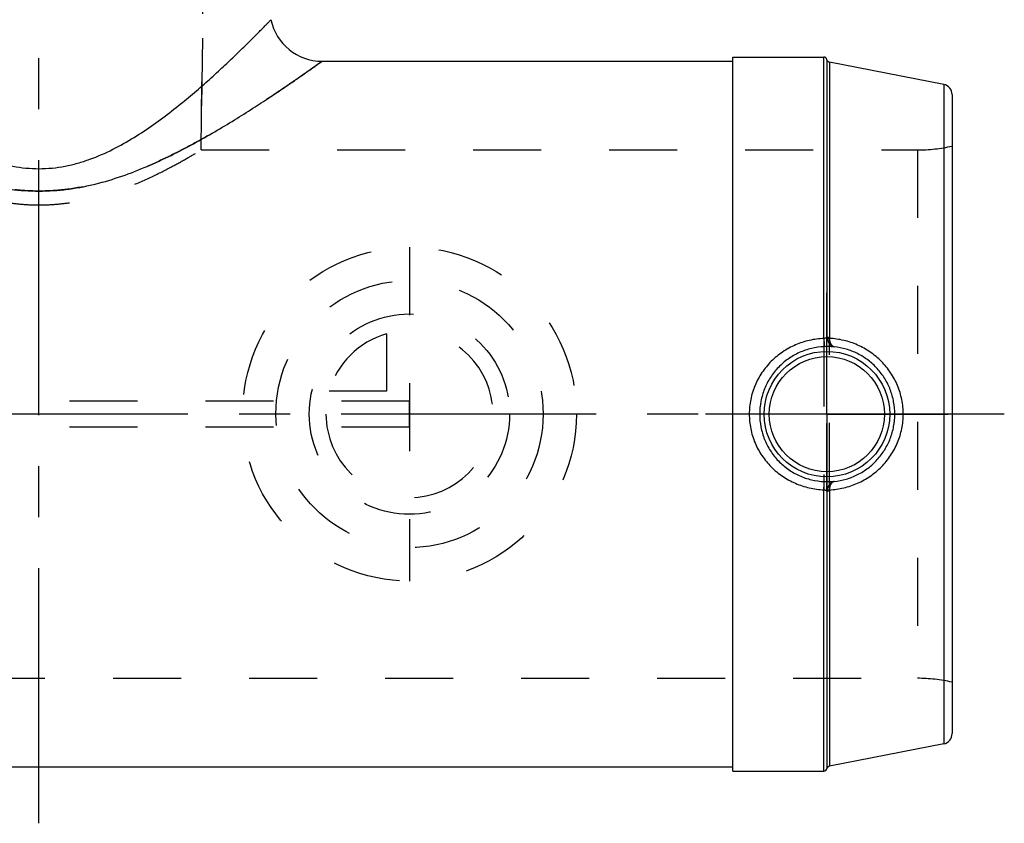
# Model space of a CAD drawing. Header units: millimetres. Extents: x 408 to 592, y 404 to 596.
# Tile 3 of 4: x 498 to 592, y 404 to 481. Entities that reach past the tile are written whole.
import ezdxf

# ---------------------------------------------------------------- set-up
doc = ezdxf.new("R2010")
doc.units = ezdxf.units.MM
doc.header["$LTSCALE"] = 65.185185
doc.linetypes.add('CENTER', pattern=[0.6, 0.375, -0.075, 0.075, -0.075])
doc.linetypes.add('HIDDEN', pattern=[0.2, 0.1, -0.1])
for name, color, linetype in [('ACHSEN_S', 7, 'CONTINUOUS'), ('KOERPER', 7, 'CONTINUOUS'), ('KONST.EL_MIT_GEO', 7, 'CONTINUOUS'), ('KURVEN', 7, 'CONTINUOUS')]:
    doc.layers.add(name, color=color, linetype=linetype)

msp = doc.modelspace()

# ---------------------------------------------------------------- linework, layer by layer
at = {"layer": 'ACHSEN_S', "color": 2, "linetype": 'CENTER'}
for p, q in [((500, 403.788), (500, 596.212)), ((592.5, 443.012), (407.5, 443.012))]:
    msp.add_line(p, q, dxfattribs=at)
at = {"layer": 'KOERPER', "color": 8, "linetype": 'HIDDEN'}
for p, q in [((516.3, 531.212), (515.532, 468.337)), ((515.532, 468.337), (584.167, 468.337)), ((415.833, 417.688), (584.167, 417.688))]:
    msp.add_line(p, q, dxfattribs=at)
at = {"layer": 'KOERPER', "color": 7, "linetype": 'Continuous'}
for p, q in [((527.127, 476.837), (566.5, 476.837)), ((566.5, 477.238), (575.209, 477.238)), ((566.5, 408.788), (566.5, 477.238)), ((433.5, 409.188), (566.5, 409.188)), ((566.5, 408.788), (575.209, 408.788))]:
    msp.add_line(p, q, dxfattribs=at)
at = {"layer": 'KOERPER', "color": 2, "linetype": 'CENTER'}
for q in [(575.5, 454.641), (563.871, 443.012), (587.129, 443.012), (575.5, 431.384)]:
    msp.add_line((575.5, 443.012), q, dxfattribs=at)
at = {"layer": 'KONST.EL_MIT_GEO', "color": 8, "linetype": 'HIDDEN'}
for p, q in [((515.532, 468.337), (516.3, 531.212)), ((584.167, 468.337), (584.167, 417.688)), ((575.209, 450.264), (575.209, 435.761)), ((575.505, 435.609), (575.505, 450.416)), ((575.743, 435.662), (575.743, 450.363)), ((535.5, 444.262), (464.5, 444.262)), ((535.5, 441.762), (535.5, 444.262)), ((535.5, 441.762), (464.5, 441.762))]:
    msp.add_line(p, q, dxfattribs=at)
at = {"layer": 'KONST.EL_MIT_GEO', "color": 7, "linetype": 'Continuous'}
for p, q in [((575.209, 450.264), (575.209, 477.238)), ((575.505, 476.99), (575.505, 450.416)), ((586.691, 474.62), (575.743, 476.748)), ((575.743, 476.748), (575.743, 450.363)), ((586.691, 474.62), (586.691, 411.405)), ((587.5, 473.638), (587.5, 412.387)), ((575.209, 408.788), (575.209, 435.761)), ((575.505, 435.609), (575.505, 409.035)), ((575.743, 435.662), (575.743, 409.277)), ((586.691, 411.405), (575.743, 409.277))]:
    msp.add_line(p, q, dxfattribs=at)
for radius in [6.017, 5.517]:
    msp.add_circle((575.5, 443.012), radius, dxfattribs=at)
for centre, radius, start, end in [((527.127, 481.837), 5, 191.7, 270), ((575.209, 476.938), 0.3, 10.06553, 90), ((575.8, 477.042), 0.3, 190.06553, 259), ((586.5, 473.638), 1, 0, 79), ((576.517, 450.44), 1.012, 181.38448, 188.57226), ((576.417, 450.363), 0.674, 179.96985, 187.45804), ((576.517, 435.585), 1.012, 171.42778, 178.61529), ((576.417, 435.662), 0.674, 172.54214, 180.03021), ((586.5, 412.387), 1, 281, 360), ((575.209, 409.087), 0.3, 270, 349.93447), ((575.8, 408.983), 0.3, 101, 169.93447)]:
    msp.add_arc(centre, radius, start, end, dxfattribs=at)
at = {"layer": 'KONST.EL_MIT_GEO', "color": 8, "linetype": 'HIDDEN'}
for centre, start, end in [((584.167, 483.337), 270, 282.83857), ((584.167, 402.688), 77.16143, 90)]:
    msp.add_arc(centre, 15, start, end, dxfattribs=at)
at = {"layer": 'KONST.EL_MIT_GEO', "color": 7, "linetype": 'Continuous'}
for points, knots in [([(477.769, 480.824), (477.769, 480.823), (477.77, 480.823), (477.771, 480.821), (477.774, 480.819), (477.778, 480.814), (477.787, 480.805), (477.8, 480.792), (477.816, 480.775), (477.836, 480.754), (477.86, 480.73), (477.899, 480.689), (477.956, 480.63), (478.036, 480.548), (478.129, 480.452), (478.237, 480.341), (478.358, 480.218), (478.545, 480.026), (478.81, 479.756), (479.165, 479.398), (479.566, 478.995), (480.011, 478.552), (480.499, 478.073), (481.025, 477.562), (481.797, 476.822), (482.845, 475.84), (484.204, 474.615), (485.687, 473.339), (487.294, 472.041), (489.029, 470.75), (490.901, 469.503), (492.929, 468.355), (494.751, 467.551), (496.297, 467.05), (497.504, 466.762), (498.743, 466.581), (500, 466.519), (501.257, 466.581), (502.496, 466.762), (503.703, 467.05), (505.249, 467.551), (507.071, 468.355), (509.099, 469.503), (510.971, 470.75), (512.706, 472.041), (514.313, 473.339), (515.796, 474.615), (517.155, 475.84), (518.203, 476.822), (518.975, 477.562), (519.501, 478.073), (519.989, 478.552), (520.434, 478.995), (520.835, 479.398), (521.19, 479.756), (521.455, 480.026), (521.642, 480.218), (521.763, 480.341), (521.871, 480.452), (521.964, 480.548), (522.044, 480.63), (522.101, 480.689), (522.14, 480.73), (522.164, 480.754), (522.184, 480.775), (522.2, 480.792), (522.213, 480.805), (522.222, 480.814), (522.226, 480.819), (522.229, 480.821), (522.23, 480.823), (522.231, 480.823), (522.231, 480.824)], [0, 0, 0, 0, 0.000012, 0.000049, 0.00011, 0.000195, 0.000439, 0.000781, 0.001219, 0.001754, 0.002385, 0.003112, 0.004851, 0.006966, 0.009449, 0.012295, 0.015494, 0.019038, 0.027124, 0.036475, 0.047007, 0.058637, 0.071285, 0.084872, 0.099323, 0.130552, 0.164489, 0.200739, 0.238987, 0.278991, 0.320575, 0.363615, 0.408008, 0.430681, 0.453618, 0.476755, 0.5, 0.523245, 0.546382, 0.569319, 0.591992, 0.636385, 0.679425, 0.721009, 0.761013, 0.799261, 0.835511, 0.869448, 0.900677, 0.915128, 0.928715, 0.941363, 0.952993, 0.963525, 0.972876, 0.980962, 0.984506, 0.987705, 0.990551, 0.993034, 0.995149, 0.996888, 0.997615, 0.998246, 0.998781, 0.999219, 0.999561, 0.999805, 0.99989, 0.999951, 0.999988, 1, 1, 1, 1]), ([(472.873, 476.837), (472.873, 476.837), (472.874, 476.837), (472.876, 476.836), (472.879, 476.833), (472.885, 476.829), (472.897, 476.821), (472.914, 476.809), (472.936, 476.793), (472.962, 476.774), (472.994, 476.751), (473.046, 476.715), (473.122, 476.66), (473.228, 476.585), (473.352, 476.497), (473.495, 476.396), (473.656, 476.283), (473.904, 476.108), (474.256, 475.861), (474.725, 475.533), (475.255, 475.165), (475.843, 474.761), (476.483, 474.325), (477.173, 473.859), (478.181, 473.187), (479.543, 472.297), (481.293, 471.194), (483.185, 470.055), (485.21, 468.909), (487.365, 467.788), (489.649, 466.731), (492.064, 465.787), (494.61, 465.022), (496.821, 464.599), (498.63, 464.423), (500, 464.378), (501.37, 464.423), (502.731, 464.556), (504.075, 464.77), (505.824, 465.152), (507.936, 465.787), (510.351, 466.731), (512.635, 467.788), (514.79, 468.909), (516.815, 470.055), (518.707, 471.194), (520.457, 472.297), (521.819, 473.187), (522.827, 473.859), (523.517, 474.325), (524.157, 474.761), (524.745, 475.165), (525.275, 475.533), (525.744, 475.861), (526.096, 476.108), (526.344, 476.283), (526.505, 476.396), (526.648, 476.497), (526.772, 476.585), (526.878, 476.66), (526.954, 476.715), (527.006, 476.751), (527.038, 476.774), (527.064, 476.793), (527.086, 476.809), (527.103, 476.821), (527.115, 476.829), (527.121, 476.833), (527.124, 476.836), (527.126, 476.837), (527.127, 476.837), (527.127, 476.837)], [0, 0, 0, 0, 0.000012, 0.00005, 0.000111, 0.000198, 0.000445, 0.000792, 0.001236, 0.001779, 0.002419, 0.003156, 0.00492, 0.007064, 0.009583, 0.012469, 0.015713, 0.019308, 0.027508, 0.03699, 0.047669, 0.05946, 0.072278, 0.086042, 0.100677, 0.132274, 0.166563, 0.203122, 0.241612, 0.281758, 0.32334, 0.366171, 0.410066, 0.454783, 0.477356, 0.499991, 0.522626, 0.545199, 0.567651, 0.589934, 0.633829, 0.67666, 0.718242, 0.758388, 0.796878, 0.833437, 0.867726, 0.899323, 0.913958, 0.927722, 0.94054, 0.952331, 0.96301, 0.972492, 0.980692, 0.984287, 0.987531, 0.990417, 0.992936, 0.99508, 0.996844, 0.997581, 0.998221, 0.998764, 0.999208, 0.999555, 0.999802, 0.999889, 0.99995, 0.999988, 1, 1, 1, 1]), ([(575.209, 450.264), (574.74, 450.246), (573.804, 450.123), (572.461, 449.684), (571.224, 449.004), (570.137, 448.106), (569.24, 447.017), (568.569, 445.774), (568.153, 444.422), (568.059, 443.482), (568.059, 443.012)], [0, 0, 0, 0, 0.125315, 0.250428, 0.375288, 0.49998, 0.62468, 0.74956, 0.874691, 1, 1, 1, 1]), ([(575.505, 450.416), (575.5, 450.395), (575.479, 450.35), (575.425, 450.316), (575.371, 450.297), (575.302, 450.279), (575.247, 450.27), (575.209, 450.264)], [0, 0, 0, 0, 0.184173, 0.395956, 0.525986, 0.672702, 1, 1, 1, 1]), ([(575.209, 450.264), (575.211, 450.211), (575.216, 450.109), (575.222, 449.963), (575.228, 449.83), (575.233, 449.715), (575.238, 449.632), (575.241, 449.577), (575.243, 449.544), (575.244, 449.518), (575.246, 449.498), (575.247, 449.485), (575.248, 449.479), (575.248, 449.477)], [0, 0, 0, 0, 0.200502, 0.388208, 0.558002, 0.705255, 0.825952, 0.875283, 0.916804, 0.950231, 0.97534, 0.991961, 1, 1, 1, 1]), ([(575.505, 450.416), (575.508, 450.412), (575.517, 450.405), (575.544, 450.392), (575.592, 450.379), (575.662, 450.368), (575.714, 450.364), (575.743, 450.363)], [0, 0, 0, 0, 0.059377, 0.139385, 0.361997, 0.656653, 1, 1, 1, 1]), ([(575.516, 450.289), (575.524, 450.235), (575.548, 450.129), (575.615, 449.955), (575.718, 449.781), (575.86, 449.623), (576.015, 449.513), (576.129, 449.474), (576.184, 449.466)], [0, 0, 0, 0, 0.146353, 0.289947, 0.495567, 0.683937, 0.851478, 1, 1, 1, 1]), ([(575.516, 450.289), (575.519, 450.287), (575.53, 450.282), (575.557, 450.275), (575.604, 450.27), (575.672, 450.27), (575.722, 450.273), (575.748, 450.275)], [0, 0, 0, 0, 0.05955, 0.140168, 0.363337, 0.657284, 1, 1, 1, 1]), ([(582.816, 443.012), (582.816, 443.479), (582.723, 444.414), (582.311, 445.761), (581.646, 447.002), (580.755, 448.092), (579.676, 448.992), (578.451, 449.675), (577.128, 450.12), (576.208, 450.251), (575.748, 450.275)], [0, 0, 0, 0, 0.125378, 0.250758, 0.376142, 0.501514, 0.626792, 0.7518, 0.876286, 1, 1, 1, 1]), ([(576.184, 449.466), (576.159, 449.47), (576.107, 449.49), (576.037, 449.544), (575.97, 449.62), (575.882, 449.757), (575.795, 449.977), (575.758, 450.17), (575.748, 450.275)], [0, 0, 0, 0, 0.079082, 0.168892, 0.27293, 0.392313, 0.673936, 1, 1, 1, 1]), ([(575.248, 449.477), (574.836, 449.461), (574.013, 449.348), (572.837, 448.946), (571.762, 448.329), (570.825, 447.52), (570.058, 446.547), (569.489, 445.445), (569.138, 444.252), (569.059, 443.425), (569.059, 443.012)], [0, 0, 0, 0, 0.125408, 0.250531, 0.375308, 0.499875, 0.624478, 0.749343, 0.874552, 1, 1, 1, 1]), ([(576.184, 449.466), (576.128, 449.468), (575.998, 449.475), (575.686, 449.485), (575.43, 449.484), (575.248, 449.477)], [0, 0, 0, 0, 0.181773, 0.417063, 1, 1, 1, 1]), ([(582.007, 443.012), (582.007, 443.41), (581.952, 444.009), (581.771, 444.785), (581.519, 445.542), (581.076, 446.439), (580.475, 447.24), (579.914, 447.805), (579.304, 448.316), (578.459, 448.844), (577.352, 449.278), (576.574, 449.427), (576.184, 449.466)], [0, 0, 0, 0, 0.125396, 0.18816, 0.250923, 0.376318, 0.501703, 0.564438, 0.627132, 0.752141, 0.876545, 1, 1, 1, 1]), ([(568.059, 443.012), (568.059, 442.543), (568.153, 441.603), (568.569, 440.251), (569.24, 439.008), (570.137, 437.919), (571.224, 437.021), (572.461, 436.341), (573.804, 435.902), (574.74, 435.779), (575.209, 435.761)], [0, 0, 0, 0, 0.125309, 0.25044, 0.37532, 0.50002, 0.624712, 0.749572, 0.874685, 1, 1, 1, 1]), ([(569.059, 443.012), (569.059, 442.6), (569.138, 441.773), (569.489, 440.58), (570.058, 439.478), (570.825, 438.505), (571.762, 437.696), (572.837, 437.079), (574.013, 436.677), (574.836, 436.564), (575.248, 436.548)], [0, 0, 0, 0, 0.125448, 0.250657, 0.375522, 0.500125, 0.624692, 0.749469, 0.874592, 1, 1, 1, 1]), ([(575.748, 435.75), (576.208, 435.774), (577.128, 435.905), (578.451, 436.35), (579.676, 437.033), (580.755, 437.933), (581.646, 439.023), (582.311, 440.264), (582.723, 441.611), (582.816, 442.546), (582.816, 443.012)], [0, 0, 0, 0, 0.123714, 0.2482, 0.373208, 0.498486, 0.623857, 0.749242, 0.874622, 1, 1, 1, 1]), ([(576.184, 436.559), (576.574, 436.598), (577.352, 436.747), (578.459, 437.181), (579.304, 437.709), (579.914, 438.22), (580.475, 438.785), (581.076, 439.586), (581.519, 440.483), (581.771, 441.24), (581.952, 442.016), (582.007, 442.615), (582.007, 443.012)], [0, 0, 0, 0, 0.123455, 0.247859, 0.372867, 0.435562, 0.498297, 0.623682, 0.749077, 0.81184, 0.874603, 1, 1, 1, 1]), ([(575.209, 435.761), (575.211, 435.814), (575.216, 435.916), (575.222, 436.062), (575.228, 436.195), (575.233, 436.31), (575.238, 436.393), (575.241, 436.448), (575.243, 436.481), (575.244, 436.507), (575.246, 436.527), (575.247, 436.54), (575.248, 436.546), (575.248, 436.548)], [0, 0, 0, 0, 0.200502, 0.388208, 0.558002, 0.705255, 0.825952, 0.875283, 0.916804, 0.950232, 0.97534, 0.991961, 1, 1, 1, 1]), ([(575.248, 436.548), (575.43, 436.541), (575.686, 436.54), (575.998, 436.55), (576.128, 436.557), (576.184, 436.559)], [0, 0, 0, 0, 0.582933, 0.818224, 1, 1, 1, 1]), ([(576.184, 436.559), (576.148, 436.554), (576.075, 436.533), (575.948, 436.469), (575.81, 436.354), (575.626, 436.119), (575.539, 435.893), (575.516, 435.736)], [0, 0, 0, 0, 0.097633, 0.202919, 0.377894, 0.57305, 1, 1, 1, 1]), ([(575.748, 435.75), (575.758, 435.855), (575.795, 436.048), (575.882, 436.268), (575.97, 436.405), (576.037, 436.481), (576.107, 436.535), (576.159, 436.555), (576.184, 436.559)], [0, 0, 0, 0, 0.326066, 0.60769, 0.727073, 0.831112, 0.920919, 1, 1, 1, 1]), ([(575.209, 435.761), (575.247, 435.755), (575.302, 435.746), (575.371, 435.728), (575.425, 435.709), (575.479, 435.675), (575.5, 435.63), (575.505, 435.609)], [0, 0, 0, 0, 0.327295, 0.474011, 0.604043, 0.815824, 1, 1, 1, 1]), ([(575.505, 435.609), (575.508, 435.613), (575.517, 435.62), (575.544, 435.633), (575.592, 435.646), (575.662, 435.657), (575.714, 435.661), (575.743, 435.662)], [0, 0, 0, 0, 0.059377, 0.139384, 0.361997, 0.656652, 1, 1, 1, 1]), ([(575.516, 435.736), (575.519, 435.738), (575.53, 435.743), (575.557, 435.75), (575.604, 435.755), (575.672, 435.755), (575.722, 435.752), (575.748, 435.75)], [0, 0, 0, 0, 0.05955, 0.140168, 0.363337, 0.657284, 1, 1, 1, 1])]:
    msp.add_open_spline(points, degree=3, knots=knots, dxfattribs=at)
at = {"layer": 'KONST.EL_MIT_GEO', "color": 8, "linetype": 'HIDDEN'}
for points, knots in [([(527.127, 476.837), (527.127, 476.837), (527.126, 476.837), (527.124, 476.836), (527.121, 476.833), (527.115, 476.829), (527.103, 476.821), (527.086, 476.809), (527.064, 476.793), (527.038, 476.774), (527.006, 476.751), (526.954, 476.715), (526.878, 476.66), (526.772, 476.585), (526.648, 476.497), (526.505, 476.396), (526.344, 476.283), (526.096, 476.108), (525.744, 475.861), (525.275, 475.533), (524.745, 475.165), (524.157, 474.761), (523.517, 474.325), (522.827, 473.859), (521.819, 473.187), (520.457, 472.297), (518.707, 471.194), (516.815, 470.055), (514.79, 468.909), (512.635, 467.788), (510.351, 466.731), (507.936, 465.787), (505.39, 465.022), (503.179, 464.599), (501.37, 464.423), (500, 464.378), (498.63, 464.423), (497.269, 464.556), (495.925, 464.77), (494.176, 465.152), (492.064, 465.787), (489.649, 466.731), (487.365, 467.788), (485.21, 468.909), (483.185, 470.055), (481.293, 471.194), (479.543, 472.297), (478.181, 473.187), (477.173, 473.859), (476.483, 474.325), (475.843, 474.761), (475.255, 475.165), (474.725, 475.533), (474.256, 475.861), (473.904, 476.108), (473.656, 476.283), (473.495, 476.396), (473.352, 476.497), (473.228, 476.585), (473.122, 476.66), (473.046, 476.715), (472.994, 476.751), (472.962, 476.774), (472.936, 476.793), (472.914, 476.809), (472.897, 476.821), (472.885, 476.829), (472.879, 476.833), (472.876, 476.836), (472.874, 476.837), (472.873, 476.837), (472.873, 476.837)], [0, 0, 0, 0, 0.000012, 0.00005, 0.000111, 0.000198, 0.000445, 0.000792, 0.001236, 0.001779, 0.002419, 0.003156, 0.00492, 0.007064, 0.009583, 0.012469, 0.015713, 0.019308, 0.027508, 0.03699, 0.047669, 0.05946, 0.072278, 0.086042, 0.100677, 0.132274, 0.166563, 0.203122, 0.241612, 0.281758, 0.32334, 0.366171, 0.410066, 0.454783, 0.477356, 0.499991, 0.522626, 0.545199, 0.567651, 0.589934, 0.633829, 0.67666, 0.718242, 0.758388, 0.796878, 0.833437, 0.867726, 0.899323, 0.913958, 0.927722, 0.94054, 0.952331, 0.96301, 0.972492, 0.980692, 0.984287, 0.987531, 0.990417, 0.992936, 0.99508, 0.996844, 0.997581, 0.998221, 0.998764, 0.999208, 0.999555, 0.999802, 0.999889, 0.99995, 0.999988, 1, 1, 1, 1]), ([(484.468, 468.337), (484.876, 468.089), (485.761, 467.564), (487.281, 466.716), (489.151, 465.765), (491.418, 464.771), (493.553, 464.036), (495.421, 463.56), (496.91, 463.282), (498.443, 463.105), (500, 463.045), (501.557, 463.105), (503.09, 463.282), (504.579, 463.56), (506.447, 464.036), (508.582, 464.771), (510.849, 465.765), (512.719, 466.716), (514.239, 467.564), (515.124, 468.089), (515.532, 468.337)], [0, 0, 0, 0, 0.043089, 0.092965, 0.157151, 0.23247, 0.316328, 0.360755, 0.406428, 0.452984, 0.5, 0.547016, 0.593572, 0.639245, 0.683672, 0.76753, 0.842849, 0.907035, 0.956911, 1, 1, 1, 1])]:
    msp.add_open_spline(points, degree=3, knots=knots, dxfattribs=at)
at = {"layer": 'KURVEN', "color": 8, "linetype": 'HIDDEN'}
for p, q in [((535.5, 459.012), (535.5, 427.012)), ((533.3, 450.704), (533.3, 445.212)), ((533.3, 445.212), (527.808, 445.212)), ((535.5, 443.012), (525.9, 443.012))]:
    msp.add_line(p, q, dxfattribs=at)
for radius in [16, 12.8, 9.6]:
    msp.add_circle((535.5, 443.012), radius, dxfattribs=at)
for start, end in [(180, 90), (105.96201, 164.03799)]:
    msp.add_arc((535.5, 443.012), 8, start, end, dxfattribs=at)

doc.saveas('drawing.dxf')
